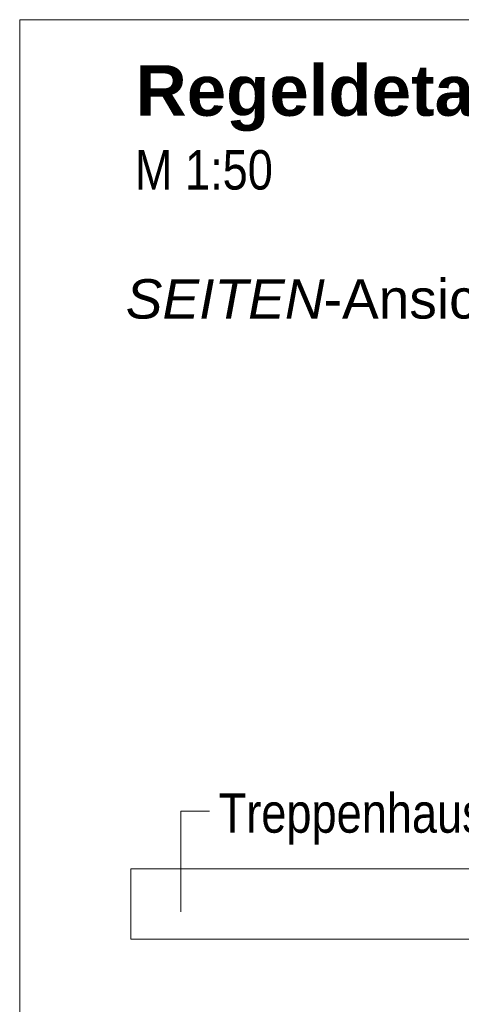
# Model space of a CAD drawing. Extents: x -720 to 300, y 62 to 1162.
# Tile 183 of 256: x 114 to 129, y 882 to 917. Entities that reach past the tile are written whole.
import ezdxf
from ezdxf.lldxf.tags import DXFTag

# ---------------------------------------------------------------- set-up
doc = ezdxf.new("R2010")
doc.units = 0
doc.layers.get('0').update_dxf_attribs({"lineweight": 13})
doc.layers.add('E_Detail_Beschriftung', color=7, linetype='Continuous', lineweight=13, true_color=0x009900)
doc.layers.add('E_Detail_Linie_Text_Bem', color=7, linetype='Continuous', lineweight=13)
doc.styles.get("Standard").update_dxf_attribs({"font": 'ARIALN.TTF'})
tags = doc.linetypes.add('fein_strichliert-A06G942X8I', pattern=[4, 1, -2, 1]).pattern_tags.tags
tags[8:9] = [DXFTag(74, 4), DXFTag(75, 0), DXFTag(340, '0'), DXFTag(46, 0.0), DXFTag(50, 0.0), DXFTag(44, 0.0), DXFTag(45, 0.0)]
tags[6:7] = [DXFTag(74, 4), DXFTag(75, 0), DXFTag(340, '0'), DXFTag(46, 0.0), DXFTag(50, 0.0), DXFTag(44, 0.0), DXFTag(45, 0.0)]
tags[4:5] = [DXFTag(74, 4), DXFTag(75, 0), DXFTag(340, '0'), DXFTag(46, 0.0), DXFTag(50, 0.0), DXFTag(44, 0.0), DXFTag(45, 0.0)]

# ---------------------------------------------------------------- blocks, each defined once
blk = doc.blocks.new('Referenz-A06G942Y8I')
at = {"layer": 'E_Detail_Linie_Text_Bem', "linetype": 'fein_strichliert-A06G942X8I', "ltscale": 0.65}
for p, q in [((176.51, 916.642), (113.74, 916.642)), ((113.74, 916.642), (113.74, 855.325))]:
    blk.add_line(p, q, dxfattribs=at)
at = {"layer": 'E_Detail_Linie_Text_Bem', "color": 0, "linetype": 'Continuous', "ltscale": 0.13}
for p, q in [((119.458, 884.943), (119.458, 888.509)), ((119.458, 888.509), (120.477, 888.509))]:
    blk.add_line(p, q, dxfattribs=at)
at = {"layer": 'E_Detail_Linie_Text_Bem', "linetype": 'Continuous', "ltscale": 0.13}
for p, q in [((117.692, 883.965), (117.692, 886.465)), ((117.692, 886.465), (151.792, 886.465)), ((123.592, 883.965), (117.692, 883.965)), ((123.792, 883.965), (123.592, 883.965)), ((151.792, 883.965), (123.792, 883.965))]:
    blk.add_line(p, q, dxfattribs=at)
at = {"layer": 'E_Detail_Beschriftung', "color": 1, "linetype": 'Continuous', "lineweight": 35, "ltscale": 0.35, "true_color": 0xff0000, "insert": (117.858, 915.026), "char_height": 1.8, "attachment_point": 1}
blk.add_mtext('{\\fArial|b1|i0;Regeldetail}', dxfattribs=at)
at = {"layer": 'E_Detail_Beschriftung', "linetype": 'Continuous', "ltscale": 0.13, "char_height": 1.4, "attachment_point": 1}
for s, insert in [('{\\fArial Narrow;M 1:50}', (117.828, 912.006)), ('{\\fArial Narrow;Treppenhauspodest}', (120.807, 889.15))]:
    blk.add_mtext(s, dxfattribs=dict(at, insert=insert))
at = {"layer": 'E_Detail_Beschriftung', "linetype": 'Continuous', "lineweight": -2, "ltscale": 0.25, "char_height": 1.4, "attachment_point": 1}
for s, insert in [('{\\fArial|b0|i1;SEITEN}', (117.506, 907.42)), ('{\\fArial;-Ansicht}', (124.536, 907.42))]:
    blk.add_mtext(s, dxfattribs=dict(at, insert=insert))

msp = doc.modelspace()

# ---------------------------------------------------------------- block references
at = {"color": 8, "lineweight": 25, "ltscale": 0.25, "true_color": 0x808080}
msp.add_blockref('Referenz-A06G942Y8I', (0, 0), dxfattribs=at)

doc.saveas('drawing.dxf')
